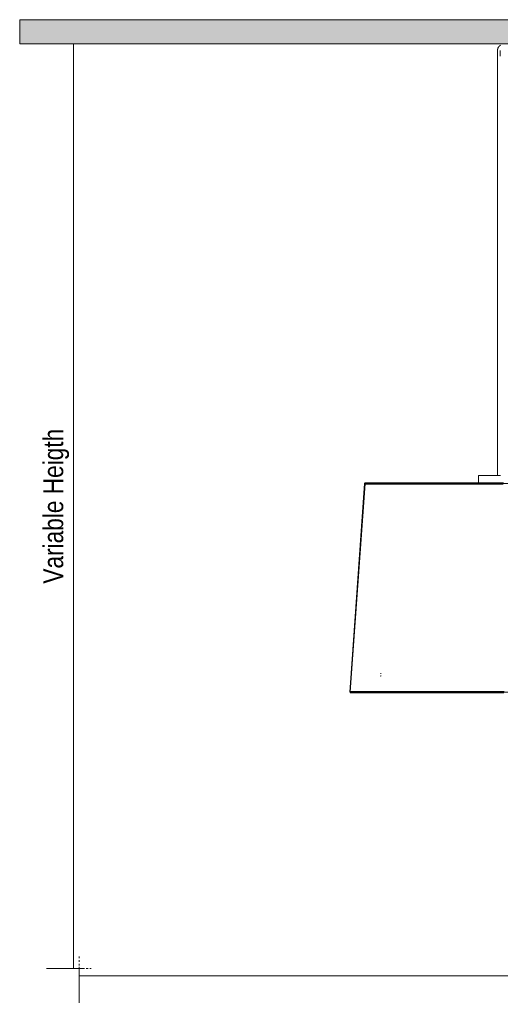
# Model space of a CAD drawing. Header units: millimetres. Extents: x 5395 to 9995, y 397 to 7363.
# Tile 1 of 7: x 5395 to 6197, y 397 to 2041. Entities that reach past the tile are written whole.
import ezdxf

# ---------------------------------------------------------------- set-up
doc = ezdxf.new("R2010")
doc.units = ezdxf.units.MM
doc.linetypes.add('Dash', pattern=[6, 3, -3])
doc.layers.add('A-ANNO-DIMS', color=7, linetype='Dash', lineweight=9, true_color=0xd2d2d2)
for name, color, linetype, lineweight in [('A-ANNO-DIMS-15', 7, 'Continuous', 9), ('A-CLNG', 7, 'Continuous', 9), ('E-LITE-EQPM', 7, 'Continuous', 20)]:
    doc.layers.add(name, color=color, linetype=linetype, lineweight=lineweight)
doc.styles.add('Arial Narrow', font='ARIALN.TTF', dxfattribs={"height": 33})
doc.dimstyles.new('FARO_-_2_2mm_Arial_Narrow_mm_Inch_Left', dxfattribs={"dimscale": 304.8, "dimtxt": 33.773222, "dimasz": 0, "dimexe": 0.147638, "dimexo": 0.0625, "dimgap": 0.024606, "dimtad": 1, "dimdec": 0, "dimzin": 0, "dimdsep": 46, "dimtxsty": 'Arial Narrow', "dimblk1": 'NONE', "dimblk2": 'NONE', "dimsah": 1, "dimcen": 0.09, "dimadec": 0, "dimazin": 0, "dimtfac": 1, "dimtdec": 4, "dimtix": 1, "dimtmove": 0, "dimatfit": 3, "dimfxl": 0.049213, "dimfxlon": 1, "dimtvp": 1, "dimtolj": 1, "dimtzin": 0, "dimarcsym": 2})

# ---------------------------------------------------------------- blocks, each defined once
blk = doc.blocks.new('64314-3L   _Suspended_tensor - 64314-54-3L CONGA Black_White pendant lamp ø450-3L-720679-Alzado_PDF')
at = {"layer": 'E-LITE-EQPM', "lineweight": 9}
for p, q in [((6192.9, 1989.5), (6192.9, 1983.8)), ((6197.4, 1989.3), (6197.4, 1979.8)), ((6192.9, 1983.8), (6192.9, 1280)), ((5970.8, 1266.5), (5946, 918.5)), ((5971.6, 1265.9), (5946.8, 918.9)), ((6384.2, 1266.5), (5970.8, 1266.5)), ((6160.9, 1279.1), (6160.9, 1267.2)), ((5998.4, 949.5), (5998, 949.5)), ((5998.4, 945.5), (5998, 945.5)), ((5998, 945.5), (5998.3, 945.5)), ((5946, 918.5), (6405, 918.5))]:
    blk.add_line(p, q, dxfattribs=at)
at = {"layer": 'E-LITE-EQPM', "lineweight": 9, "flags": 128}
for points in [[(6197.7, 1997.8), (6197.4, 1997.6), (6197.1, 1997.5), (6196.8, 1997.3), (6196.6, 1997.1), (6196.3, 1996.9), (6196, 1996.6), (6195.8, 1996.4), (6195.5, 1996.2), (6195.3, 1995.9), (6195.1, 1995.7), (6194.8, 1995.4), (6194.6, 1995.1), (6194.5, 1994.9), (6194.3, 1994.6), (6194.1, 1994.3), (6193.9, 1994), (6193.8, 1993.7), (6193.7, 1993.4), (6193.5, 1993), (6193.4, 1992.7), (6193.3, 1992.4), (6193.2, 1992.1), (6193.1, 1991.7), (6193.1, 1991.4), (6193, 1991.1), (6193, 1990.7), (6192.9, 1990.4), (6192.9, 1990), (6192.9, 1989.7), (6192.9, 1989.5)], [(5970.8, 1266.5), (5970.8, 1266.5), (5970.8, 1266.6), (5970.8, 1266.6), (5970.8, 1266.6), (5970.8, 1266.7), (5970.8, 1266.7), (5970.8, 1266.7), (5970.9, 1266.8), (5970.9, 1266.8), (5970.9, 1266.9), (5970.9, 1266.9), (5970.9, 1266.9), (5970.9, 1267), (5971, 1267), (5971, 1267), (5971, 1267.1), (5971, 1267.1), (5971.1, 1267.1), (5971.1, 1267.2), (5971.1, 1267.2), (5971.1, 1267.2), (5971.2, 1267.2), (5971.2, 1267.3), (5971.2, 1267.3), (5971.3, 1267.3), (5971.3, 1267.3), (5971.3, 1267.4), (5971.4, 1267.4), (5971.4, 1267.4), (5971.4, 1267.4), (5971.5, 1267.4), (5971.5, 1267.4), (5971.6, 1267.4), (5971.6, 1267.5), (5971.6, 1267.5), (5971.7, 1267.5), (5971.7, 1267.5), (5971.8, 1267.5), (5971.8, 1267.5), (5971.8, 1267.5)], [(6202.9, 1267.5), (6194, 1267.5), (6185, 1267.5), (6176.1, 1267.5), (6167.2, 1267.5), (6158.3, 1267.5), (6149.5, 1267.5), (6140.8, 1267.5), (6132.1, 1267.5), (6123.6, 1267.5), (6115.2, 1267.5), (6106.9, 1267.5), (6098.7, 1267.5), (6090.7, 1267.5), (6082.9, 1267.5), (6075.2, 1267.5), (6067.8, 1267.5), (6060.5, 1267.5), (6053.5, 1267.5), (6046.7, 1267.5), (6040.1, 1267.5), (6033.8, 1267.5), (6027.8, 1267.5), (6022, 1267.5), (6016.5, 1267.5), (6011.2, 1267.5), (6006.3, 1267.5), (6001.7, 1267.5), (5997.4, 1267.5), (5993.4, 1267.5), (5989.7, 1267.5), (5986.3, 1267.5), (5983.3, 1267.5), (5980.7, 1267.5), (5978.3, 1267.5), (5976.4, 1267.5), (5974.7, 1267.5), (5973.5, 1267.5), (5972.6, 1267.5), (5972, 1267.5), (5971.8, 1267.5), (5971.8, 1267.5)], [(5971.8, 1267.5), (5972, 1267.5), (5972.5, 1267.5), (5973.4, 1267.5), (5974.7, 1267.5), (5976.3, 1267.5), (5978.2, 1267.5), (5980.5, 1267.5), (5983.2, 1267.5), (5986.2, 1267.5), (5989.5, 1267.5), (5993.2, 1267.5), (5997.1, 1267.5), (6001.4, 1267.5), (6006, 1267.5), (6008.4, 1267.5)], [(5972.9, 1265.5), (5972.2, 1265.5), (5971.8, 1265.5), (5971.8, 1265.5)], [(5971.8, 1265.5), (5972, 1265.5), (5972.5, 1265.5), (5973.4, 1265.5), (5974.7, 1265.5), (5976.3, 1265.5), (5978.2, 1265.5), (5980.5, 1265.5), (5983.2, 1265.5), (5986.2, 1265.5), (5989.5, 1265.5), (5993.2, 1265.5), (5997.1, 1265.5), (6001.4, 1265.5), (6006, 1265.5), (6010.9, 1265.5), (6016.2, 1265.5), (6021.6, 1265.5), (6027.4, 1265.5), (6033.5, 1265.5), (6039.8, 1265.5), (6046.3, 1265.5), (6053.1, 1265.5), (6060.1, 1265.5), (6067.4, 1265.5), (6074.8, 1265.5), (6082.4, 1265.5), (6090.3, 1265.5), (6098.3, 1265.5), (6106.4, 1265.5), (6114.7, 1265.5), (6123.1, 1265.5), (6131.6, 1265.5), (6140.3, 1265.5), (6149, 1265.5), (6157.8, 1265.5), (6166.7, 1265.5), (6175.6, 1265.5), (6184.5, 1265.5), (6193.5, 1265.5), (6202.4, 1265.5)], [(6008.4, 1267.5), (6013.4, 1267.5), (6018.8, 1267.5), (6024.4, 1267.5), (6030.3, 1267.5), (6036.5, 1267.5), (6042.9, 1267.5), (6049.6, 1267.5), (6056.5, 1267.5), (6063.6, 1267.5), (6070.9, 1267.5), (6078.5, 1267.5), (6086.2, 1267.5), (6094.1, 1267.5), (6102.2, 1267.5), (6110.4, 1267.5), (6118.7, 1267.5), (6127.2, 1267.5), (6135.8, 1267.5), (6144.5, 1267.5), (6153.2, 1267.5), (6161.1, 1267.5)], [(6160.9, 1279.1), (6160.9, 1279.1), (6160.9, 1279.1), (6160.9, 1279.2), (6160.9, 1279.2), (6160.9, 1279.2), (6160.9, 1279.3), (6160.9, 1279.3), (6160.9, 1279.4), (6161, 1279.4), (6161, 1279.4), (6161, 1279.5), (6161, 1279.5), (6161, 1279.5), (6161, 1279.6), (6161.1, 1279.6), (6161.1, 1279.6), (6161.1, 1279.6), (6161.1, 1279.7), (6161.2, 1279.7), (6161.2, 1279.7), (6161.2, 1279.8), (6161.2, 1279.8), (6161.3, 1279.8), (6161.3, 1279.8), (6161.3, 1279.8), (6161.4, 1279.9), (6161.4, 1279.9), (6161.4, 1279.9), (6161.5, 1279.9), (6161.5, 1279.9), (6161.5, 1279.9), (6161.6, 1280), (6161.6, 1280), (6161.6, 1280), (6161.7, 1280), (6161.7, 1280), (6161.8, 1280), (6161.8, 1280), (6161.8, 1280), (6161.8, 1280)], [(6197.8, 1280), (6196.4, 1280), (6195.1, 1280), (6193.7, 1280), (6192.4, 1280), (6191, 1280), (6189.7, 1280), (6188.3, 1280), (6187, 1280), (6185.7, 1280), (6184.4, 1280), (6183.1, 1280), (6181.9, 1280), (6180.7, 1280), (6179.5, 1280), (6178.3, 1280), (6177.1, 1280), (6176, 1280), (6174.9, 1280), (6173.9, 1280), (6172.8, 1280), (6171.9, 1280), (6170.9, 1280), (6170, 1280), (6169.1, 1280), (6168.3, 1280), (6167.5, 1280), (6166.8, 1280), (6166.1, 1280), (6165.5, 1280), (6164.9, 1280), (6164.4, 1280), (6163.9, 1280), (6163.4, 1280), (6163, 1280), (6162.7, 1280), (6162.4, 1280), (6162.2, 1280), (6162, 1280), (6161.9, 1280), (6161.9, 1280), (6161.8, 1280)], [(6161.8, 1280), (6161.9, 1280), (6161.9, 1280), (6162.1, 1280), (6162.3, 1280), (6162.5, 1280), (6162.8, 1280), (6163.2, 1280), (6163.6, 1280), (6164, 1280), (6164.5, 1280), (6165.1, 1280), (6165.7, 1280), (6166.3, 1280), (6167, 1280), (6167.8, 1280), (6168.6, 1280), (6169.4, 1280), (6170.3, 1280), (6171.2, 1280), (6172.2, 1280), (6173.2, 1280), (6174.2, 1280), (6175.3, 1280), (6176.4, 1280), (6177.5, 1280), (6178.7, 1280), (6179.8, 1280), (6181.1, 1280), (6182.3, 1280), (6183.6, 1280), (6184.8, 1280), (6186.1, 1280), (6187.4, 1280), (6188.8, 1280), (6190.1, 1280), (6191, 1280)], [(5997.4, 949.4), (5997.5, 949.4), (5997.5, 949.4), (5997.6, 949.4), (5997.7, 949.4), (5997.8, 949.4), (5997.9, 949.5), (5997.9, 949.5)], [(5997.9, 945.5), (5997.8, 945.5), (5997.7, 945.5), (5997.6, 945.5), (5997.6, 945.5), (5997.5, 945.5), (5997.4, 945.5)], [(5997.7, 945.2), (5997.6, 945.3), (5997.5, 945.3), (5997.4, 945.3)], [(5946.8, 919.5), (5946.9, 919.5), (5946.9, 919.5), (5946.9, 919.5), (5947, 919.5)], [(6203.7, 919.5), (6193.7, 919.5), (6183.8, 919.5), (6173.9, 919.5), (6164, 919.5), (6154.1, 919.5), (6144.3, 919.5), (6134.6, 919.5), (6125, 919.5), (6115.6, 919.5), (6106.2, 919.5), (6097, 919.5), (6087.9, 919.5), (6079, 919.5), (6070.3, 919.5), (6061.9, 919.5), (6053.6, 919.5), (6045.5, 919.5), (6037.7, 919.5), (6030.1, 919.5), (6022.8, 919.5), (6015.8, 919.5), (6009.1, 919.5), (6002.7, 919.5), (5996.5, 919.5), (5990.7, 919.5), (5985.3, 919.5), (5980.1, 919.5), (5975.3, 919.5), (5970.9, 919.5), (5966.8, 919.5), (5963.1, 919.5), (5959.8, 919.5), (5956.8, 919.5), (5954.2, 919.5), (5952, 919.5), (5950.2, 919.5), (5948.8, 919.5), (5947.8, 919.5), (5947.2, 919.5), (5947, 919.5), (5947, 919.5)], [(5947, 919.5), (5947.1, 919.5), (5947.7, 919.5), (5948.2, 919.5)], [(5987.6, 917.5), (5982.3, 917.5), (5977.3, 917.5), (5972.8, 917.5), (5968.5, 917.5), (5964.6, 917.5), (5961.1, 917.5), (5958, 917.5), (5955.3, 917.5), (5952.9, 917.5), (5950.9, 917.5), (5949.4, 917.5), (5948.2, 917.5), (5947.4, 917.5), (5947, 917.5), (5947, 917.5)], [(5947, 917.5), (5947.1, 917.5), (5947.7, 917.5), (5948.7, 917.5), (5950.1, 917.5), (5951.9, 917.5), (5954.1, 917.5), (5956.6, 917.5), (5959.6, 917.5), (5962.9, 917.5), (5966.6, 917.5), (5970.7, 917.5), (5975.1, 917.5), (5979.9, 917.5), (5985, 917.5), (5990.4, 917.5), (5996.2, 917.5), (6002.3, 917.5), (6008.7, 917.5), (6015.4, 917.5), (6022.4, 917.5), (6029.7, 917.5), (6037.3, 917.5), (6045.1, 917.5), (6053.1, 917.5), (6061.4, 917.5), (6069.9, 917.5), (6078.6, 917.5), (6087.4, 917.5), (6096.5, 917.5), (6105.7, 917.5), (6115, 917.5), (6124.5, 917.5), (6134.1, 917.5), (6143.8, 917.5), (6153.6, 917.5), (6163.4, 917.5), (6173.3, 917.5), (6183.2, 917.5), (6193.2, 917.5), (6203.1, 917.5)], [(6056.1, 917.5), (6049.4, 917.5), (6041.5, 917.5), (6033.8, 917.5), (6026.3, 917.5), (6019.2, 917.5), (6012.3, 917.5), (6005.7, 917.5), (5999.5, 917.5), (5993.5, 917.5), (5989, 917.5)], [(6198.6, 917.5), (6188.6, 917.5), (6178.7, 917.5), (6168.7, 917.5), (6158.9, 917.5), (6149.1, 917.5), (6139.3, 917.5), (6129.7, 917.5), (6120.1, 917.5), (6110.7, 917.5), (6101.4, 917.5), (6092.3, 917.5), (6083.3, 917.5), (6074.5, 917.5), (6065.9, 917.5), (6065.4, 917.5)]]:
    blk.add_lwpolyline(points, dxfattribs=at)
at = {"layer": 'E-LITE-EQPM', "lineweight": 9}
blk.add_ellipse((5972, 1265.8), major_axis=(1.42, 1.41), ratio=0.039407, start_param=2.657442, end_param=3.181041, dxfattribs=at)
blk = doc.blocks.new('DIMBLOCK1-Alzado_PDF')
at = {"layer": 'A-ANNO-DIMS-15', "color": 251, "true_color": 0x5b5b5b}
for p, q in [((5494.1, 460.2), (5494.1, 400.2)), ((5494.1, 445.2), (5494.1, 460.2)), ((7694.1, 460.2), (7694.1, 400.2)), ((7694.1, 445.2), (7694.1, 460.2)), ((5494.1, 445.2), (7694.1, 445.2))]:
    blk.add_line(p, q, dxfattribs=at)
at = {"layer": 'A-ANNO-DIMS-15', "color": 0, "insert": (6462, 495.3), "char_height": 33, "width": 317.147, "attachment_point": 1, "line_spacing_factor": 0.974696, "style": 'Arial Narrow'}
blk.add_mtext('Variable Lenght', dxfattribs=at)
blk = doc.blocks.new('_None')
blk = doc.blocks.new('DIMBLOCK2-Alzado_PDF')
at = {"layer": 'A-ANNO-DIMS-15', "color": 251, "true_color": 0x5b5b5b}
for p, q in [((5484.8, 2000), (5439.8, 2000)), ((5484.8, 457.2), (5484.8, 2000)), ((5484.8, 2000), (5499.8, 2000)), ((5499.8, 457.2), (5439.8, 457.2)), ((5484.8, 457.2), (5499.8, 457.2))]:
    blk.add_line(p, q, dxfattribs=at)
at = {"layer": 'A-ANNO-DIMS-15', "color": 0, "insert": (5434.6, 1099.4), "char_height": 33, "width": 310.07, "attachment_point": 1, "rotation": 90, "line_spacing_factor": 0.974696, "style": 'Arial Narrow'}
blk.add_mtext('Variable Heigth', dxfattribs=at)

msp = doc.modelspace()

# ---------------------------------------------------------------- hatches: boundary and pattern name
at = {"layer": 'A-CLNG', "true_color": 0xe8e8e8}
msp.add_hatch(color=254, dxfattribs=at).paths.add_polyline_path([(6595.1, 2000), (7795, 2000), (7795, 2040.5), (5395, 2040.5), (5395, 2000), (6595.1, 2000)], flags=0)

# ---------------------------------------------------------------- linework, layer by layer
at = {"layer": 'A-ANNO-DIMS'}
for p, q in [((5494.1, 477.2), (5494.1, 457.2)), ((5494.1, 457.2), (5514.1, 457.2))]:
    msp.add_line(p, q, dxfattribs=at)
at = {"layer": 'A-CLNG'}
for p, q in [((5395, 2040.5), (7795, 2040.5)), ((5395, 2040.5), (5395, 2000)), ((6584.1, 2000), (5395, 2000))]:
    msp.add_line(p, q, dxfattribs=at)

# ---------------------------------------------------------------- block references
at = {"layer": 'E-LITE-EQPM', "lineweight": 9}
msp.add_blockref('64314-3L   _Suspended_tensor - 64314-54-3L CONGA Black_White pendant lamp ø450-3L-720679-Alzado_PDF', (0, 0), dxfattribs=at)

# ---------------------------------------------------------------- dimensions: what is measured, and where the dimension line sits
at = {"layer": 'A-ANNO-DIMS', "color": 251, "linetype": 'Continuous', "true_color": 0x5b5b5b}
dim = msp.add_linear_dim(base=(5484.8, 2000), p1=(5499.8, 457.2), p2=(5499.8, 2000), angle=90, text='Variable Heigth', dimstyle='FARO_-_2_2mm_Arial_Narrow_mm_Inch_Left', override={"dimpost": '<>', "dimfxl": 1542.84377}, dxfattribs=at)
dim.commit()
dim.dimension.update_dxf_attribs({"geometry": 'DIMBLOCK2-Alzado_PDF', "text_midpoint": (5455.9, 1228.6)})
dim = msp.add_linear_dim(base=(7694.1, 445.2), p1=(5494.1, 460.2), p2=(7694.1, 460.2), text='Variable Lenght', dimstyle='FARO_-_2_2mm_Arial_Narrow_mm_Inch_Left', override={"dimpost": '<>', "dimfxl": 2200.000497}, dxfattribs=at)
dim.commit()
dim.dimension.update_dxf_attribs({"geometry": 'DIMBLOCK1-Alzado_PDF', "text_midpoint": (6594.1, 474)})

doc.saveas('drawing.dxf')
